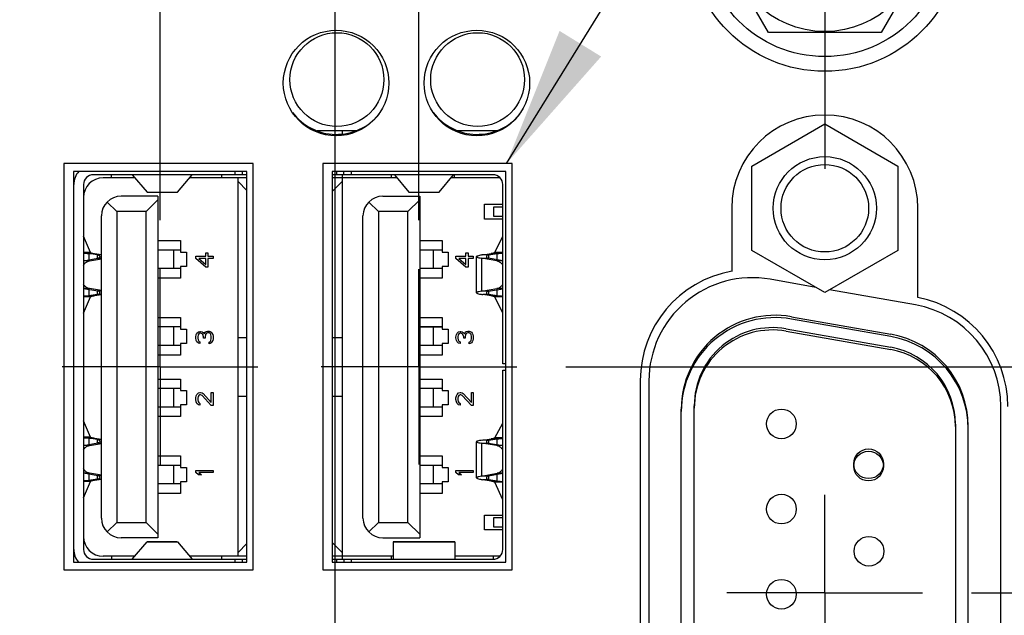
# Model space of a CAD drawing. Header units: inches. Extents: x 0.2 to 16.8, y 0.1 to 10.8.
# Tile 10 of 22: x 7.986 to 9.245, y 6.493 to 7.255. Entities that reach past the tile are written whole.
import ezdxf

# ---------------------------------------------------------------- set-up
doc = ezdxf.new("R2010")
doc.units = ezdxf.units.IN
doc.header["$LTSCALE"] = 0.935
doc.header["$MEASUREMENT"] = 0
doc.linetypes.add('CENTER', pattern=[0.6, 0.375, -0.075, 0.075, -0.075])
doc.layers.get('0').update_dxf_attribs({"linetype": 'CONTINUOUS'})
for name, color, linetype in [('DEFAULT_1', 7, 'CENTER'), ('DETAIL', 7, 'CONTINUOUS'), ('DIMENSIONS', 7, 'CONTINUOUS')]:
    doc.layers.add(name, color=color, linetype=linetype)
doc.styles.get("Standard").update_dxf_attribs({"font": 'txt', "width": 0.8})
doc.dimstyles.new('DIMSTYLE_1', dxfattribs={"dimtxt": 0.125, "dimasz": 0.18, "dimexe": 0.18, "dimexo": 0.0625, "dimgap": 0.09, "dimtad": 0, "dimtih": 1, "dimtoh": 1, "dimdec": 3, "dimzin": 4, "dimdsep": 46, "dimtxsty": 'STANDARD', "dimblk": '_FILLED', "dimblk1": '_FILLED', "dimblk2": '_FILLED', "dimcen": 0.09, "dimadec": 0, "dimazin": 0, "dimtp": 0.01, "dimtm": 0.01, "dimtfac": 1, "dimtdec": 3, "dimtofl": 0, "dimtmove": 0, "dimatfit": 3, "dimldrblk": '_FILLED', "dimfxl": 1, "dimtolj": 1, "dimtzin": 4, "dimarcsym": 0})

# ---------------------------------------------------------------- blocks, each defined once
blk = doc.blocks.new('*D4')
at = {"layer": 'DIMENSIONS', "color": 2, "linetype": 'CONTINUOUS'}
blk.add_line((6.9186, 4.7041), (6.9186, 8.7257), dxfattribs=at)
at = {"layer": 'DIMENSIONS', "color": 2, "linetype": 'CONTINUOUS', "width": 0.8}
for s, p in [(']', (6.9811, 10.0132)), ('49.38', (6.9811, 9.5132)), ('[', (6.9811, 9.4132)), ('1.944', (6.9811, 8.7882))]:
    blk.add_text(s, height=0.125, rotation=90, dxfattribs=at).set_placement(p)
blk = doc.blocks.new('_FILLED')
at = {"color": 0, "linetype": 'BYBLOCK'}
blk.add_solid([(0, 0), (-1, 0.1736), (-1, -0.1736)], dxfattribs=at)
blk = doc.blocks.new('*D5')
at = {"layer": 'DIMENSIONS', "color": 2, "linetype": 'CONTINUOUS'}
blk.add_line((6.4696, 6.4491), (6.4696, 8.7257), dxfattribs=at)
at = {"layer": 'DIMENSIONS', "color": 2, "linetype": 'CONTINUOUS', "width": 0.8}
for s, p in [(']', (6.5321, 10.0132)), ('60.78', (6.5321, 9.5132)), ('[', (6.5321, 9.4132)), ('2.393', (6.5321, 8.7882))]:
    blk.add_text(s, height=0.125, rotation=90, dxfattribs=at).set_placement(p)
blk = doc.blocks.new('*D6')
at = {"layer": 'DIMENSIONS', "color": 2, "linetype": 'CONTINUOUS'}
for p, q in [((7.8186, 8.6494), (7.8186, 8.7257)), ((8.1656, 8.4804), (7.8186, 8.6494)), ((8.1656, 6.9981), (8.1656, 8.4804))]:
    blk.add_line(p, q, dxfattribs=at)
at = {"layer": 'DIMENSIONS', "color": 2, "linetype": 'CONTINUOUS', "width": 0.8}
for s, p in [(']', (7.8811, 9.9132)), ('17.71', (7.8811, 9.4132)), ('[', (7.8811, 9.3132)), ('.697', (7.8811, 8.7882))]:
    blk.add_text(s, height=0.125, rotation=90, dxfattribs=at).set_placement(p)
blk = doc.blocks.new('*D7')
at = {"layer": 'DIMENSIONS', "color": 2, "linetype": 'CONTINUOUS'}
for p, q in [((8.7091, 8.6429), (8.7091, 8.7257)), ((8.4966, 8.4934), (8.7091, 8.6429)), ((8.4966, 6.9981), (8.4966, 8.4934))]:
    blk.add_line(p, q, dxfattribs=at)
at = {"layer": 'DIMENSIONS', "color": 2, "linetype": 'CONTINUOUS', "width": 0.8}
for s, p in [(']', (8.7716, 9.7132)), ('9.3', (8.7716, 9.4132)), ('[', (8.7716, 9.3132)), ('.366', (8.7716, 8.7882))]:
    blk.add_text(s, height=0.125, rotation=90, dxfattribs=at).set_placement(p)
blk = doc.blocks.new('*D9')
at = {"layer": 'DIMENSIONS', "color": 2, "linetype": 'CONTINUOUS'}
blk.add_line((8.3896, 6.3229), (8.3896, 8.7257), dxfattribs=at)
at = {"layer": 'DIMENSIONS', "color": 2, "linetype": 'CONTINUOUS', "width": 0.8}
for s, p in [(']', (8.4521, 9.9132)), ('12.01', (8.4521, 9.4132)), ('[', (8.4521, 9.3132)), ('.473', (8.4521, 8.7882))]:
    blk.add_text(s, height=0.125, rotation=90, dxfattribs=at).set_placement(p)
blk = doc.blocks.new('*D14')
at = {"layer": 'DIMENSIONS', "color": 2, "linetype": 'CONTINUOUS'}
blk.add_line((9.2032, 6.5215), (10.0441, 6.5215), dxfattribs=at)
at = {"layer": 'DIMENSIONS', "color": 2, "linetype": 'CONTINUOUS', "width": 0.8}
for s, p in [('3.427', (10.1066, 6.459)), ('[', (10.7316, 6.459)), ('87.04', (10.8316, 6.459)), (']', (11.3316, 6.459))]:
    blk.add_text(s, height=0.125, dxfattribs=at).set_placement(p)
blk = doc.blocks.new('*D17')
at = {"layer": 'DIMENSIONS', "color": 2, "linetype": 'CONTINUOUS'}
for p, q in [((9.5573, 6.8105), (9.8272, 7.175)), ((9.8272, 7.175), (10.0441, 7.175)), ((8.6842, 6.8105), (9.5573, 6.8105))]:
    blk.add_line(p, q, dxfattribs=at)
at = {"layer": 'DIMENSIONS', "color": 2, "linetype": 'CONTINUOUS', "width": 0.8}
for s, p in [('[', (10.7316, 7.1125)), (']', (11.3316, 7.1125)), ('3.716', (10.1066, 7.1125)), ('94.38', (10.8316, 7.1125))]:
    blk.add_text(s, height=0.125, dxfattribs=at).set_placement(p)

msp = doc.modelspace()

# ---------------------------------------------------------------- linework, layer by layer
at = {"color": 7, "linetype": 'CONTINUOUS'}
for p, q in [((8.9435, 7.2385), (8.8713, 7.3635)), ((9.16, 7.3635), (9.0878, 7.2385)), ((9.0878, 7.2385), (8.9435, 7.2385)), ((8.9221, 7.0675), (9.0156, 7.1215)), ((9.0156, 7.1215), (9.1091, 7.0675)), ((8.3662, 7.1131), (8.4161, 7.1131)), ((8.3986, 7.1092), (8.3986, 7.1131)), ((8.5462, 7.1131), (8.5961, 7.1131)), ((8.0426, 7.0707), (8.0426, 6.5507)), ((8.2846, 7.0707), (8.0426, 7.0707)), ((8.2846, 6.5507), (8.2846, 7.0707)), ((8.3736, 7.0707), (8.3736, 6.5507)), ((8.6156, 7.0707), (8.3736, 7.0707)), ((8.6156, 6.5507), (8.6156, 7.0707)), ((8.9221, 6.9596), (8.9221, 7.0675)), ((9.1091, 7.0675), (9.1091, 6.9596)), ((8.0546, 7.0605), (8.0546, 6.5605)), ((8.2766, 7.0605), (8.0546, 7.0605)), ((8.2766, 7.0563), (8.0802, 7.0563)), ((8.1333, 7.0524), (8.0928, 7.0524)), ((8.1034, 7.0524), (8.1034, 7.0563)), ((8.13, 7.0563), (8.1489, 7.034)), ((8.1877, 7.034), (8.2067, 7.0563)), ((8.2766, 7.0524), (8.2034, 7.0524)), ((8.2443, 7.0524), (8.2443, 7.0563)), ((8.2609, 7.0605), (8.2609, 7.0563)), ((8.2652, 6.5682), (8.2652, 7.0524)), ((8.2707, 7.0563), (8.2707, 7.0605)), ((8.2766, 6.5605), (8.2766, 7.0605)), ((8.3856, 7.0605), (8.3856, 6.5605)), ((8.6076, 7.0605), (8.3856, 7.0605)), ((8.5912, 7.0563), (8.3856, 7.0563)), ((8.4686, 7.0524), (8.3856, 7.0524)), ((8.3912, 7.0605), (8.3912, 7.0563)), ((8.3983, 7.0524), (8.3983, 6.5682)), ((8.3986, 7.0524), (8.3986, 7.0563)), ((8.4006, 7.0563), (8.4006, 7.0605)), ((8.4105, 7.0563), (8.4105, 7.0605)), ((8.4654, 7.0563), (8.4837, 7.034)), ((8.5223, 7.034), (8.5406, 7.0563)), ((8.6001, 7.0524), (8.5374, 7.0524)), ((8.5416, 7.0563), (8.5416, 7.0524)), ((8.6076, 6.5605), (8.6076, 7.0605)), ((8.0676, 7.0437), (8.0676, 6.5768)), ((8.2652, 7.0477), (8.2766, 7.0363)), ((8.3856, 7.035), (8.3983, 7.0477)), ((8.6038, 6.8142), (8.6038, 7.0437)), ((8.1628, 7.0288), (8.1156, 7.0288)), ((8.1489, 7.034), (8.1877, 7.034)), ((8.1492, 7.0339), (8.1489, 7.034)), ((8.1492, 7.0339), (8.1875, 7.0339)), ((8.1628, 7.0288), (8.1628, 6.5918)), ((8.1877, 7.034), (8.1875, 7.0339)), ((8.4502, 7.0288), (8.4975, 7.0288)), ((8.4837, 7.034), (8.5223, 7.034)), ((8.4837, 7.034), (8.4839, 7.0339)), ((8.4839, 7.0339), (8.522, 7.0339)), ((8.4975, 7.0288), (8.4975, 6.5918)), ((8.5223, 7.034), (8.522, 7.0339)), ((8.1101, 7.0091), (8.0978, 7.0214)), ((8.1628, 7.0241), (8.1479, 7.0091)), ((8.4447, 7.0091), (8.4324, 7.0214)), ((8.4975, 7.0241), (8.4825, 7.0091)), ((8.5802, 6.9996), (8.5802, 7.0185)), ((8.5802, 7.0185), (8.6038, 7.0185)), ((8.5924, 7.0029), (8.5924, 7.0154)), ((8.5924, 7.0154), (8.6038, 7.0154)), ((8.8966, 7.0137), (8.8966, 6.9327)), ((9.1346, 6.8992), (9.1346, 7.0137)), ((8.0904, 6.617), (8.0904, 7.0036)), ((8.1101, 7.0091), (8.1101, 6.6115)), ((8.1479, 7.0091), (8.1101, 7.0091)), ((8.1479, 6.6115), (8.1479, 7.0091)), ((8.425, 6.617), (8.425, 7.0036)), ((8.4447, 7.0091), (8.4447, 6.6115)), ((8.4825, 7.0091), (8.4447, 7.0091)), ((8.4825, 6.6115), (8.4825, 7.0091)), ((8.6038, 7.0029), (8.5924, 7.0029)), ((8.6038, 6.9996), (8.5802, 6.9996)), ((8.0765, 6.9568), (8.0676, 6.9776)), ((8.5936, 6.9568), (8.6037, 6.9776)), ((8.1628, 6.9721), (8.1916, 6.9721)), ((8.1916, 6.9721), (8.1916, 6.9573)), ((8.4975, 6.9721), (8.5262, 6.9721)), ((8.5262, 6.9721), (8.5262, 6.9573)), ((8.0765, 6.9568), (8.0676, 6.9568)), ((8.0744, 6.9555), (8.0744, 6.9474)), ((8.0744, 6.9555), (8.0817, 6.9555)), ((8.0849, 6.9539), (8.0744, 6.9555)), ((8.0817, 6.9555), (8.0904, 6.9542)), ((8.0849, 6.9539), (8.0849, 6.9492)), ((8.0904, 6.9539), (8.0849, 6.9539)), ((8.1916, 6.9599), (8.1628, 6.9599)), ((8.1826, 6.9599), (8.1826, 6.9363)), ((8.1916, 6.9573), (8.1994, 6.9573)), ((8.1994, 6.9573), (8.1994, 6.9388)), ((8.2113, 6.9493), (8.2113, 6.952)), ((8.2113, 6.952), (8.2239, 6.952)), ((8.2239, 6.952), (8.2239, 6.9566)), ((8.2239, 6.9566), (8.2267, 6.9566)), ((8.2267, 6.9566), (8.2267, 6.952)), ((8.2267, 6.952), (8.2333, 6.952)), ((8.2333, 6.952), (8.2333, 6.9493)), ((8.5262, 6.9599), (8.4975, 6.9599)), ((8.5148, 6.9599), (8.5148, 6.9363)), ((8.5262, 6.9573), (8.5341, 6.9573)), ((8.5341, 6.9573), (8.5341, 6.9388)), ((8.5439, 6.9493), (8.5439, 6.952)), ((8.5439, 6.952), (8.5566, 6.952)), ((8.5566, 6.952), (8.5566, 6.9566)), ((8.5566, 6.9566), (8.5594, 6.9566)), ((8.5594, 6.9566), (8.5594, 6.952)), ((8.5594, 6.952), (8.566, 6.952)), ((8.566, 6.952), (8.566, 6.9493)), ((8.5703, 6.9053), (8.5703, 6.9515)), ((8.5782, 6.9538), (8.589, 6.9555)), ((8.5861, 6.9538), (8.5782, 6.9538)), ((8.5861, 6.9538), (8.5968, 6.9555)), ((8.5861, 6.9494), (8.5861, 6.9538)), ((8.589, 6.9555), (8.5968, 6.9555)), ((8.6038, 6.9568), (8.5936, 6.9568)), ((8.5968, 6.9475), (8.5968, 6.9555)), ((9.0156, 6.9056), (8.9221, 6.9596)), ((9.1091, 6.9596), (9.0156, 6.9056)), ((8.0676, 6.9463), (8.0859, 6.9494)), ((8.0751, 6.946), (8.0676, 6.946)), ((8.0751, 6.946), (8.0904, 6.9487)), ((8.0859, 6.9494), (8.0904, 6.9494)), ((8.1916, 6.9388), (8.1916, 6.9241)), ((8.1994, 6.9388), (8.1916, 6.9388)), ((8.2239, 6.9382), (8.2113, 6.9493)), ((8.2239, 6.9493), (8.215, 6.9493)), ((8.215, 6.9493), (8.2239, 6.9414)), ((8.2239, 6.9414), (8.2239, 6.9493)), ((8.2267, 6.9382), (8.2239, 6.9382)), ((8.2267, 6.9493), (8.2267, 6.9382)), ((8.2333, 6.9493), (8.2267, 6.9493)), ((8.5262, 6.9388), (8.5262, 6.9241)), ((8.5341, 6.9388), (8.5262, 6.9388)), ((8.5566, 6.9382), (8.5439, 6.9493)), ((8.5566, 6.9493), (8.5477, 6.9493)), ((8.5477, 6.9493), (8.5566, 6.9414)), ((8.5566, 6.9414), (8.5566, 6.9493)), ((8.5594, 6.9382), (8.5566, 6.9382)), ((8.5594, 6.9493), (8.5594, 6.9382)), ((8.566, 6.9493), (8.5594, 6.9493)), ((8.5765, 6.9494), (8.5765, 6.9073)), ((8.5765, 6.9494), (8.5854, 6.9494)), ((8.5963, 6.946), (8.5765, 6.9494)), ((8.6038, 6.9463), (8.5854, 6.9494)), ((8.6038, 6.946), (8.5963, 6.946)), ((8.1916, 6.9363), (8.1628, 6.9363)), ((8.5262, 6.9363), (8.4975, 6.9363)), ((8.1916, 6.9241), (8.1628, 6.9241)), ((8.5262, 6.9241), (8.4975, 6.9241)), ((9.0042, 6.9122), (8.9456, 6.9225)), ((8.0751, 6.9107), (8.0676, 6.9107)), ((8.0859, 6.9074), (8.0676, 6.9105)), ((8.0744, 6.9093), (8.0744, 6.9013)), ((8.0849, 6.9029), (8.0744, 6.9013)), ((8.0817, 6.9013), (8.0744, 6.9013)), ((8.0904, 6.9081), (8.0751, 6.9107)), ((8.0904, 6.9026), (8.0817, 6.9013)), ((8.0849, 6.9075), (8.0849, 6.9029)), ((8.0904, 6.9029), (8.0849, 6.9029)), ((8.0904, 6.9074), (8.0859, 6.9074)), ((8.5765, 6.9073), (8.5963, 6.9107)), ((8.5854, 6.9073), (8.5765, 6.9073)), ((8.5861, 6.903), (8.5782, 6.903)), ((8.589, 6.9013), (8.5782, 6.903)), ((8.5854, 6.9073), (8.6038, 6.9105)), ((8.5861, 6.903), (8.5861, 6.9073)), ((8.5968, 6.9013), (8.5861, 6.903)), ((8.5968, 6.9013), (8.589, 6.9013)), ((8.6038, 6.9107), (8.5963, 6.9107)), ((8.5968, 6.9013), (8.5968, 6.9093)), ((9.1316, 6.8897), (9.0218, 6.9091)), ((8.0676, 6.8792), (8.0765, 6.8999)), ((8.0765, 6.8999), (8.0676, 6.8999)), ((8.6038, 6.9), (8.5936, 6.9)), ((8.6037, 6.8792), (8.5936, 6.9)), ((8.1628, 6.8737), (8.1916, 6.8737)), ((8.1916, 6.8737), (8.1916, 6.8589)), ((8.4975, 6.8737), (8.5262, 6.8737)), ((8.5262, 6.8737), (8.5262, 6.8589)), ((8.973, 6.8747), (9.1, 6.8523)), ((9.1, 6.8493), (8.973, 6.8717)), ((8.1916, 6.8615), (8.1628, 6.8615)), ((8.1826, 6.8615), (8.1826, 6.8378)), ((8.1916, 6.8589), (8.1994, 6.8589)), ((8.1994, 6.8589), (8.1994, 6.8404)), ((8.2113, 6.8485), (8.2117, 6.8517)), ((8.2117, 6.8517), (8.2127, 6.8536)), ((8.2127, 6.8536), (8.2145, 6.8554)), ((8.2141, 6.8513), (8.2136, 6.849)), ((8.215, 6.8527), (8.2141, 6.8513)), ((8.2145, 6.8554), (8.2164, 6.8559)), ((8.2164, 6.8536), (8.215, 6.8527)), ((8.2164, 6.8559), (8.2174, 6.8559)), ((8.2174, 6.8536), (8.2164, 6.8536)), ((8.2174, 6.8559), (8.2192, 6.8554)), ((8.2192, 6.8527), (8.2174, 6.8536)), ((8.2192, 6.8554), (8.2206, 6.8545)), ((8.2202, 6.8517), (8.2192, 6.8527)), ((8.2211, 6.849), (8.2202, 6.8517)), ((8.2206, 6.8545), (8.222, 6.8527)), ((8.222, 6.8527), (8.223, 6.855)), ((8.223, 6.855), (8.2244, 6.8559)), ((8.2235, 6.8517), (8.223, 6.849)), ((8.2244, 6.8531), (8.2235, 6.8517)), ((8.2244, 6.8559), (8.2263, 6.8563)), ((8.2263, 6.854), (8.2244, 6.8531)), ((8.2263, 6.8563), (8.2281, 6.8563)), ((8.2281, 6.854), (8.2263, 6.854)), ((8.2281, 6.8563), (8.2296, 6.8559)), ((8.2291, 6.8536), (8.2281, 6.854)), ((8.23, 6.8527), (8.2291, 6.8536)), ((8.2296, 6.8559), (8.231, 6.855)), ((8.2305, 6.8517), (8.23, 6.8527)), ((8.231, 6.8495), (8.2305, 6.8517)), ((8.231, 6.855), (8.2319, 6.8536)), ((8.2319, 6.8536), (8.2328, 6.8517)), ((8.2328, 6.8517), (8.2333, 6.8499)), ((8.4975, 6.8618), (8.5262, 6.8618)), ((8.5262, 6.8615), (8.4975, 6.8615)), ((8.5148, 6.8615), (8.5148, 6.8378)), ((8.5262, 6.8589), (8.5341, 6.8589)), ((8.5341, 6.8589), (8.5341, 6.8404)), ((8.5439, 6.8485), (8.5444, 6.8517)), ((8.5444, 6.8517), (8.5453, 6.8536)), ((8.5453, 6.8536), (8.5472, 6.8554)), ((8.5467, 6.8513), (8.5463, 6.849)), ((8.5477, 6.8527), (8.5467, 6.8513)), ((8.5472, 6.8554), (8.5491, 6.8559)), ((8.5491, 6.8536), (8.5477, 6.8527)), ((8.5491, 6.8559), (8.55, 6.8559)), ((8.55, 6.8536), (8.5491, 6.8536)), ((8.55, 6.8559), (8.5519, 6.8554)), ((8.5519, 6.8527), (8.55, 6.8536)), ((8.5519, 6.8554), (8.5533, 6.8545)), ((8.5528, 6.8517), (8.5519, 6.8527)), ((8.5538, 6.849), (8.5528, 6.8517)), ((8.5533, 6.8545), (8.5547, 6.8527)), ((8.5547, 6.8527), (8.5557, 6.855)), ((8.5557, 6.855), (8.5571, 6.8559)), ((8.5561, 6.8517), (8.5557, 6.849)), ((8.5571, 6.8531), (8.5561, 6.8517)), ((8.5571, 6.8559), (8.5589, 6.8563)), ((8.5589, 6.854), (8.5571, 6.8531)), ((8.5589, 6.8563), (8.5608, 6.8563)), ((8.5608, 6.854), (8.5589, 6.854)), ((8.5608, 6.8563), (8.5622, 6.8559)), ((8.5618, 6.8536), (8.5608, 6.854)), ((8.5627, 6.8527), (8.5618, 6.8536)), ((8.5622, 6.8559), (8.5636, 6.855)), ((8.5632, 6.8517), (8.5627, 6.8527)), ((8.5636, 6.8495), (8.5632, 6.8517)), ((8.5636, 6.855), (8.5646, 6.8536)), ((8.5646, 6.8536), (8.5655, 6.8517)), ((8.5655, 6.8517), (8.566, 6.8499)), ((8.966, 6.8592), (9.1, 6.8356)), ((8.966, 6.8562), (9.1, 6.8326)), ((8.1916, 6.8378), (8.1628, 6.8378)), ((8.1916, 6.8404), (8.1916, 6.8256)), ((8.1994, 6.8404), (8.1916, 6.8404)), ((8.2113, 6.8476), (8.2113, 6.8485)), ((8.2117, 6.8444), (8.2113, 6.8476)), ((8.2127, 6.8426), (8.2117, 6.8444)), ((8.2145, 6.8407), (8.2127, 6.8426)), ((8.2136, 6.849), (8.2136, 6.8472)), ((8.2136, 6.8472), (8.2141, 6.8449)), ((8.2141, 6.8449), (8.215, 6.8435)), ((8.2164, 6.8403), (8.2145, 6.8407)), ((8.215, 6.8435), (8.2164, 6.8426)), ((8.2164, 6.8426), (8.2164, 6.8403)), ((8.2211, 6.8472), (8.2211, 6.849)), ((8.223, 6.8472), (8.2211, 6.8472)), ((8.223, 6.849), (8.223, 6.8472)), ((8.2281, 6.8421), (8.2291, 6.8426)), ((8.2281, 6.8398), (8.2281, 6.8421)), ((8.2296, 6.8403), (8.2281, 6.8398)), ((8.2291, 6.8426), (8.23, 6.8435)), ((8.231, 6.8412), (8.2296, 6.8403)), ((8.23, 6.8435), (8.2305, 6.8444)), ((8.2305, 6.8444), (8.231, 6.8467)), ((8.231, 6.8467), (8.231, 6.8495)), ((8.2319, 6.8426), (8.231, 6.8412)), ((8.2328, 6.8444), (8.2319, 6.8426)), ((8.2333, 6.8462), (8.2328, 6.8444)), ((8.2333, 6.8499), (8.2333, 6.8462)), ((8.2652, 6.8481), (8.2766, 6.8481)), ((8.3856, 6.8481), (8.3983, 6.8481)), ((8.5262, 6.8378), (8.4975, 6.8378)), ((8.5262, 6.8404), (8.5262, 6.8256)), ((8.5341, 6.8404), (8.5262, 6.8404)), ((8.5439, 6.8476), (8.5439, 6.8485)), ((8.5444, 6.8444), (8.5439, 6.8476)), ((8.5453, 6.8426), (8.5444, 6.8444)), ((8.5472, 6.8407), (8.5453, 6.8426)), ((8.5463, 6.849), (8.5463, 6.8472)), ((8.5463, 6.8472), (8.5467, 6.8449)), ((8.5467, 6.8449), (8.5477, 6.8435)), ((8.5491, 6.8403), (8.5472, 6.8407)), ((8.5477, 6.8435), (8.5491, 6.8426)), ((8.5491, 6.8426), (8.5491, 6.8403)), ((8.5538, 6.8472), (8.5538, 6.849)), ((8.5557, 6.8472), (8.5538, 6.8472)), ((8.5557, 6.849), (8.5557, 6.8472)), ((8.5608, 6.8421), (8.5618, 6.8426)), ((8.5608, 6.8398), (8.5608, 6.8421)), ((8.5622, 6.8403), (8.5608, 6.8398)), ((8.5618, 6.8426), (8.5627, 6.8435)), ((8.5636, 6.8412), (8.5622, 6.8403)), ((8.5627, 6.8435), (8.5632, 6.8444)), ((8.5632, 6.8444), (8.5636, 6.8467)), ((8.5636, 6.8467), (8.5636, 6.8495)), ((8.5646, 6.8426), (8.5636, 6.8412)), ((8.5655, 6.8444), (8.5646, 6.8426)), ((8.566, 6.8462), (8.5655, 6.8444)), ((8.566, 6.8499), (8.566, 6.8462)), ((8.1916, 6.8256), (8.1628, 6.8256)), ((8.5262, 6.8256), (8.4975, 6.8256)), ((8.6076, 6.8142), (8.6038, 6.8142)), ((8.6038, 6.5768), (8.6038, 6.8063)), ((8.6038, 6.8063), (8.6076, 6.8063)), ((8.1628, 6.7949), (8.1916, 6.7949)), ((8.1916, 6.7949), (8.1916, 6.7802)), ((8.4975, 6.7949), (8.5262, 6.7949)), ((8.5262, 6.7949), (8.5262, 6.7802)), ((8.7796, 6.793), (8.7796, 6.2505)), ((8.7906, 6.7925), (8.7906, 6.2505)), ((8.1916, 6.7827), (8.1628, 6.7827)), ((8.1826, 6.7827), (8.1826, 6.7591)), ((8.1916, 6.7802), (8.1994, 6.7802)), ((8.1994, 6.7802), (8.1994, 6.7617)), ((8.2117, 6.7735), (8.2127, 6.7753)), ((8.2127, 6.7753), (8.2145, 6.7771)), ((8.2145, 6.7771), (8.2164, 6.7776)), ((8.2164, 6.7748), (8.215, 6.7739)), ((8.2164, 6.7776), (8.2174, 6.7776)), ((8.2174, 6.7748), (8.2164, 6.7748)), ((8.2174, 6.7776), (8.2192, 6.7771)), ((8.2192, 6.7739), (8.2174, 6.7748)), ((8.2192, 6.7771), (8.2206, 6.7762)), ((8.2206, 6.7762), (8.231, 6.7647)), ((8.231, 6.7647), (8.231, 6.7776)), ((8.231, 6.7776), (8.2333, 6.7776)), ((8.2333, 6.7776), (8.2333, 6.7611)), ((8.5262, 6.7827), (8.4975, 6.7827)), ((8.5148, 6.7827), (8.5148, 6.7591)), ((8.5262, 6.7802), (8.5341, 6.7802)), ((8.5341, 6.7802), (8.5341, 6.7617)), ((8.5444, 6.7735), (8.5453, 6.7753)), ((8.5453, 6.7753), (8.5472, 6.7771)), ((8.5472, 6.7771), (8.5491, 6.7776)), ((8.5491, 6.7748), (8.5477, 6.7739)), ((8.5491, 6.7776), (8.55, 6.7776)), ((8.55, 6.7748), (8.5491, 6.7748)), ((8.55, 6.7776), (8.5519, 6.7771)), ((8.5519, 6.7739), (8.55, 6.7748)), ((8.5519, 6.7771), (8.5533, 6.7762)), ((8.5533, 6.7762), (8.5636, 6.7647)), ((8.5636, 6.7647), (8.5636, 6.7776)), ((8.5636, 6.7776), (8.566, 6.7776)), ((8.566, 6.7776), (8.566, 6.7611)), ((8.2113, 6.7707), (8.2117, 6.7735)), ((8.2113, 6.7689), (8.2113, 6.7707)), ((8.2117, 6.7657), (8.2113, 6.7689)), ((8.2127, 6.7638), (8.2117, 6.7657)), ((8.2145, 6.762), (8.2127, 6.7638)), ((8.2141, 6.7725), (8.2136, 6.7703)), ((8.2136, 6.7703), (8.2136, 6.7684)), ((8.2136, 6.7684), (8.2141, 6.7661)), ((8.215, 6.7739), (8.2141, 6.7725)), ((8.2141, 6.7661), (8.215, 6.7647)), ((8.2164, 6.7615), (8.2145, 6.762)), ((8.215, 6.7647), (8.2164, 6.7638)), ((8.2164, 6.7638), (8.2164, 6.7615)), ((8.231, 6.7611), (8.2192, 6.7739)), ((8.2766, 6.7725), (8.2652, 6.7725)), ((8.3983, 6.7725), (8.3856, 6.7725)), ((8.5439, 6.7707), (8.5444, 6.7735)), ((8.5439, 6.7689), (8.5439, 6.7707)), ((8.5444, 6.7657), (8.5439, 6.7689)), ((8.5453, 6.7638), (8.5444, 6.7657)), ((8.5472, 6.762), (8.5453, 6.7638)), ((8.5467, 6.7725), (8.5463, 6.7703)), ((8.5463, 6.7703), (8.5463, 6.7684)), ((8.5463, 6.7684), (8.5467, 6.7661)), ((8.5477, 6.7739), (8.5467, 6.7725)), ((8.5467, 6.7661), (8.5477, 6.7647)), ((8.5491, 6.7615), (8.5472, 6.762)), ((8.5477, 6.7647), (8.5491, 6.7638)), ((8.5491, 6.7638), (8.5491, 6.7615)), ((8.5636, 6.7611), (8.5519, 6.7739)), ((8.1916, 6.7591), (8.1628, 6.7591)), ((8.1916, 6.7617), (8.1916, 6.7469)), ((8.1994, 6.7617), (8.1916, 6.7617)), ((8.2333, 6.7611), (8.231, 6.7611)), ((8.5262, 6.7591), (8.4975, 6.7591)), ((8.5262, 6.7617), (8.5262, 6.7469)), ((8.5341, 6.7617), (8.5262, 6.7617)), ((8.566, 6.7611), (8.5636, 6.7611)), ((8.8321, 6.2895), (8.8321, 6.7565)), ((8.8486, 6.2854), (8.8486, 6.7607)), ((9.2406, 6.2833), (9.2406, 6.7597)), ((8.0765, 6.7206), (8.0676, 6.7414)), ((8.1916, 6.7469), (8.1628, 6.7469)), ((8.5262, 6.7469), (8.4975, 6.7469)), ((8.5936, 6.7195), (8.6038, 6.7386)), ((9.1826, 6.7371), (9.1826, 6.309)), ((9.1991, 6.3119), (9.1991, 6.7341)), ((8.0765, 6.7206), (8.0676, 6.7206)), ((8.0676, 6.71), (8.0859, 6.7132)), ((8.0744, 6.7192), (8.0744, 6.7112)), ((8.0744, 6.7192), (8.0817, 6.7192)), ((8.0849, 6.7177), (8.0744, 6.7192)), ((8.0751, 6.7098), (8.0904, 6.7124)), ((8.0817, 6.7192), (8.0904, 6.7179)), ((8.0849, 6.7177), (8.0849, 6.713)), ((8.0904, 6.7177), (8.0849, 6.7177)), ((8.0859, 6.7132), (8.0904, 6.7132)), ((8.5703, 6.6685), (8.5703, 6.7146)), ((8.5765, 6.7128), (8.5765, 6.6707)), ((8.5765, 6.7128), (8.5854, 6.7128)), ((8.5961, 6.7097), (8.5765, 6.7128)), ((8.5782, 6.7167), (8.589, 6.7183)), ((8.5861, 6.7167), (8.5782, 6.7167)), ((8.5854, 6.7128), (8.6038, 6.7099)), ((8.5861, 6.7167), (8.5968, 6.7183)), ((8.5861, 6.7128), (8.5861, 6.7167)), ((8.589, 6.7183), (8.5968, 6.7183)), ((8.6038, 6.7195), (8.5936, 6.7195)), ((8.5968, 6.711), (8.5968, 6.7183)), ((8.0751, 6.7098), (8.0676, 6.7098)), ((8.6038, 6.7097), (8.5961, 6.7097)), ((8.1628, 6.6965), (8.1916, 6.6965)), ((8.1916, 6.6965), (8.1916, 6.6817)), ((8.4975, 6.6965), (8.5262, 6.6965)), ((8.5262, 6.6965), (8.5262, 6.6817)), ((8.0751, 6.6745), (8.0676, 6.6745)), ((8.0859, 6.6711), (8.0676, 6.6743)), ((8.0904, 6.6719), (8.0751, 6.6745)), ((8.1916, 6.6843), (8.1628, 6.6843)), ((8.1826, 6.6843), (8.1826, 6.6607)), ((8.1916, 6.6817), (8.1994, 6.6817)), ((8.1994, 6.6817), (8.1994, 6.6632)), ((8.2113, 6.6752), (8.2113, 6.678)), ((8.2113, 6.678), (8.2333, 6.678)), ((8.2145, 6.6725), (8.2113, 6.6752)), ((8.2333, 6.6752), (8.215, 6.6752)), ((8.215, 6.6752), (8.2183, 6.6725)), ((8.2333, 6.678), (8.2333, 6.6752)), ((8.5262, 6.6843), (8.4975, 6.6843)), ((8.5148, 6.6843), (8.5148, 6.6607)), ((8.5262, 6.6817), (8.5341, 6.6817)), ((8.5341, 6.6817), (8.5341, 6.6632)), ((8.5439, 6.6752), (8.5439, 6.678)), ((8.5439, 6.678), (8.566, 6.678)), ((8.5472, 6.6725), (8.5439, 6.6752)), ((8.566, 6.6752), (8.5477, 6.6752)), ((8.5477, 6.6752), (8.551, 6.6725)), ((8.566, 6.678), (8.566, 6.6752)), ((8.5765, 6.6707), (8.5964, 6.6744)), ((8.6038, 6.6741), (8.5854, 6.6707)), ((8.6038, 6.6744), (8.5964, 6.6744)), ((8.0676, 6.643), (8.0765, 6.6637)), ((8.0765, 6.6637), (8.0676, 6.6637)), ((8.0744, 6.6731), (8.0744, 6.6651)), ((8.0849, 6.6667), (8.0744, 6.6651)), ((8.0817, 6.6651), (8.0744, 6.6651)), ((8.0904, 6.6664), (8.0817, 6.6651)), ((8.0849, 6.6713), (8.0849, 6.6667)), ((8.0904, 6.6667), (8.0849, 6.6667)), ((8.0904, 6.6711), (8.0859, 6.6711)), ((8.1916, 6.6632), (8.1916, 6.6485)), ((8.1994, 6.6632), (8.1916, 6.6632)), ((8.2183, 6.6725), (8.2145, 6.6725)), ((8.5262, 6.6632), (8.5262, 6.6485)), ((8.5341, 6.6632), (8.5262, 6.6632)), ((8.551, 6.6725), (8.5472, 6.6725)), ((8.5854, 6.6707), (8.5765, 6.6707)), ((8.5861, 6.666), (8.5782, 6.666)), ((8.589, 6.6642), (8.5782, 6.666)), ((8.5861, 6.666), (8.5861, 6.6707)), ((8.5968, 6.6642), (8.5861, 6.666)), ((8.5968, 6.6642), (8.589, 6.6642)), ((8.6038, 6.6628), (8.5936, 6.6628)), ((8.6037, 6.6403), (8.5936, 6.6628)), ((8.5968, 6.6642), (8.5968, 6.6728)), ((8.1916, 6.6607), (8.1628, 6.6607)), ((8.1916, 6.6485), (8.1628, 6.6485)), ((8.5262, 6.6607), (8.4975, 6.6607)), ((8.5262, 6.6485), (8.4975, 6.6485)), ((8.0978, 6.5992), (8.1101, 6.6115)), ((8.1101, 6.6115), (8.1479, 6.6115)), ((8.1479, 6.6115), (8.1628, 6.5965)), ((8.4324, 6.5992), (8.4447, 6.6115)), ((8.4447, 6.6115), (8.4825, 6.6115)), ((8.4825, 6.6115), (8.4975, 6.5965)), ((8.5802, 6.602), (8.5802, 6.6209)), ((8.5802, 6.6209), (8.6038, 6.6209)), ((8.5924, 6.6052), (8.5924, 6.6177)), ((8.5924, 6.6177), (8.6038, 6.6177)), ((8.6038, 6.602), (8.5802, 6.602)), ((8.6038, 6.6052), (8.5924, 6.6052)), ((8.1628, 6.5918), (8.1156, 6.5918)), ((8.13, 6.5643), (8.1489, 6.5865)), ((8.1489, 6.5865), (8.1492, 6.5867)), ((8.1489, 6.5865), (8.1877, 6.5865)), ((8.1875, 6.5867), (8.1492, 6.5867)), ((8.1875, 6.5867), (8.1877, 6.5865)), ((8.1877, 6.5865), (8.2067, 6.5643)), ((8.3983, 6.5729), (8.3856, 6.5856)), ((8.4502, 6.5918), (8.4975, 6.5918)), ((8.4636, 6.5867), (8.4636, 6.5643)), ((8.4636, 6.5867), (8.5424, 6.5867)), ((8.5424, 6.5865), (8.4636, 6.5865)), ((8.5424, 6.5867), (8.5424, 6.5643)), ((8.2766, 6.5843), (8.2652, 6.5729)), ((8.0546, 6.5605), (8.2766, 6.5605)), ((8.0802, 6.5642), (8.2766, 6.5642)), ((8.1333, 6.5682), (8.0928, 6.5682)), ((8.1034, 6.5682), (8.1034, 6.5642)), ((8.2766, 6.5682), (8.2034, 6.5682)), ((8.2443, 6.5642), (8.2443, 6.5682)), ((8.2609, 6.5642), (8.2609, 6.5605)), ((8.2707, 6.5605), (8.2707, 6.5642)), ((8.4636, 6.5682), (8.3856, 6.5682)), ((8.3856, 6.5642), (8.5912, 6.5642)), ((8.3856, 6.5605), (8.6076, 6.5605)), ((8.3912, 6.5642), (8.3912, 6.5605)), ((8.3986, 6.5642), (8.3986, 6.5682)), ((8.4006, 6.5642), (8.4006, 6.5605)), ((8.4105, 6.5605), (8.4105, 6.5642)), ((8.6001, 6.5682), (8.5424, 6.5682)), ((8.592, 6.5643), (8.592, 6.5682)), ((8.0426, 6.5507), (8.2846, 6.5507)), ((8.3736, 6.5507), (8.6156, 6.5507))]:
    msp.add_line(p, q, dxfattribs=at)
at = {"color": 3, "linetype": 'CONTINUOUS'}
for p, q in [((8.4616, 7.0524), (8.4616, 7.0563)), ((8.4616, 6.5642), (8.4616, 6.5682))]:
    msp.add_line(p, q, dxfattribs=at)
at = {"color": 7, "linetype": 'CONTINUOUS'}
for centre, radius in [((9.0156, 7.3637), 0.175), ((9.0156, 7.3635), 0.156), ((9.0156, 7.3635), 0.124), ((8.3906, 7.1737), 0.0675), ((8.5706, 7.1737), 0.0675), ((8.3916, 7.1781), 0.06), ((8.5716, 7.1781), 0.06), ((9.0156, 7.0135), 0.066), ((9.0156, 7.0135), 0.056), ((8.9601, 6.7375), 0.019), ((9.0716, 6.6865), 0.019), ((9.0716, 6.6835), 0.019), ((8.9601, 6.6285), 0.019), ((9.0721, 6.5745), 0.019), ((8.9601, 6.5195), 0.019)]:
    msp.add_circle(centre, radius, dxfattribs=at)
for centre, radius, start, end in [((8.3911, 7.1785), 0.0705, 216.8811, 320.7814), ((8.5711, 7.1785), 0.0705, 216.8811, 320.7814), ((9.0156, 7.0137), 0.119, 0, 180), ((8.0802, 7.0437), 0.0251, 137.7835, 180), ((8.0802, 7.0437), 0.0126, 90, 180), ((8.0928, 7.0272), 0.0252, 90, 180), ((8.5912, 7.0437), 0.0126, 0, 90), ((8.1156, 7.0036), 0.0252, 90, 180), ((8.4502, 7.0036), 0.0252, 90, 180), ((8.9216, 6.793), 0.142, 100.1401, 180), ((8.9226, 6.7925), 0.132, 80, 180), ((9.1086, 6.7597), 0.132, 0, 80), ((9.1076, 6.7598), 0.142, 0, 79.039), ((8.9521, 6.7565), 0.12, 80, 180), ((8.9521, 6.7535), 0.12, 80, 180), ((8.9486, 6.7607), 0.1, 80, 180), ((8.9486, 6.7577), 0.1, 80, 180), ((9.0791, 6.7341), 0.12, 0, 80), ((9.0791, 6.7311), 0.12, 0, 80), ((9.0826, 6.7371), 0.1, 0, 80), ((9.0826, 6.7341), 0.1, 0, 80), ((8.1156, 6.617), 0.0252, 180, 270), ((8.4502, 6.617), 0.0252, 180, 270), ((8.0928, 6.5933), 0.0252, 180, 270), ((8.0802, 6.5768), 0.0251, 180, 220.7462), ((8.0802, 6.5768), 0.0126, 180, 270), ((8.5912, 6.5768), 0.0126, 270, 360)]:
    msp.add_arc(centre, radius, start, end, dxfattribs=at)
for points, knots in [([(8.0676, 6.9561), (8.0684, 6.9561), (8.0708, 6.9559), (8.073, 6.9557), (8.0744, 6.9555)], [0, 0, 0, 0, 0.398031, 1, 1, 1, 1]), ([(8.0765, 6.9568), (8.0766, 6.9566), (8.0776, 6.9563), (8.0793, 6.9558), (8.0808, 6.9556), (8.0817, 6.9555)], [0, 0, 0, 0, 0.161119, 0.500885, 1, 1, 1, 1]), ([(8.0849, 6.9539), (8.0856, 6.9538), (8.0868, 6.9534), (8.0882, 6.9526), (8.0885, 6.9517), (8.0885, 6.9514)], [0, 0, 0, 0, 0.451827, 0.807381, 1, 1, 1, 1]), ([(8.0885, 6.9514), (8.0885, 6.9513), (8.0884, 6.9507), (8.0875, 6.9498), (8.0865, 6.9495), (8.0859, 6.9494)], [0, 0, 0, 0, 0.097208, 0.483971, 1, 1, 1, 1]), ([(8.5782, 6.9538), (8.5768, 6.9536), (8.5744, 6.9532), (8.5722, 6.9526), (8.5703, 6.9519), (8.5703, 6.9515), (8.5704, 6.9515)], [0, 0, 0, 0, 0.489793, 0.821605, 0.981913, 1, 1, 1, 1]), ([(8.5704, 6.9515), (8.5704, 6.9513), (8.5713, 6.9504), (8.5734, 6.9502), (8.5753, 6.9497), (8.5765, 6.9494)], [0, 0, 0, 0, 0.111891, 0.450358, 1, 1, 1, 1]), ([(8.5861, 6.9538), (8.5854, 6.9537), (8.5843, 6.9534), (8.5831, 6.9525), (8.5829, 6.9517), (8.5828, 6.9514)], [0, 0, 0, 0, 0.457109, 0.817378, 1, 1, 1, 1]), ([(8.5828, 6.9514), (8.5828, 6.9513), (8.5829, 6.9507), (8.5838, 6.9498), (8.5848, 6.9495), (8.5854, 6.9494)], [0, 0, 0, 0, 0.11801, 0.500586, 1, 1, 1, 1]), ([(8.5936, 6.9568), (8.5935, 6.9565), (8.5926, 6.9562), (8.5911, 6.9558), (8.5898, 6.9556), (8.589, 6.9555)], [0, 0, 0, 0, 0.165524, 0.503893, 1, 1, 1, 1]), ([(8.5968, 6.9555), (8.598, 6.9557), (8.6002, 6.9559), (8.6026, 6.9561), (8.6036, 6.9561), (8.6038, 6.9561)], [0, 0, 0, 0, 0.523417, 0.939995, 1, 1, 1, 1]), ([(8.0674, 6.9406), (8.0678, 6.9411), (8.0689, 6.9426), (8.0713, 6.9448), (8.0738, 6.9458), (8.0751, 6.946)], [0, 0, 0, 0, 0.180597, 0.608649, 1, 1, 1, 1]), ([(8.6039, 6.9406), (8.6036, 6.9411), (8.6024, 6.9426), (8.6, 6.9448), (8.5975, 6.9458), (8.5963, 6.946)], [0, 0, 0, 0, 0.180512, 0.608611, 1, 1, 1, 1]), ([(8.0751, 6.9107), (8.0738, 6.911), (8.0713, 6.912), (8.0689, 6.9141), (8.0678, 6.9157), (8.0674, 6.9162)], [0, 0, 0, 0, 0.391358, 0.819415, 1, 1, 1, 1]), ([(8.5963, 6.9107), (8.5975, 6.9109), (8.6, 6.9119), (8.6024, 6.9141), (8.6036, 6.9157), (8.6039, 6.9162)], [0, 0, 0, 0, 0.391396, 0.8195, 1, 1, 1, 1]), ([(8.0744, 6.9013), (8.073, 6.9011), (8.0708, 6.9009), (8.0684, 6.9007), (8.0676, 6.9007)], [0, 0, 0, 0, 0.601969, 1, 1, 1, 1]), ([(8.0817, 6.9013), (8.0808, 6.9012), (8.0793, 6.9009), (8.0776, 6.9005), (8.0766, 6.9002), (8.0765, 6.8999)], [0, 0, 0, 0, 0.499123, 0.838885, 1, 1, 1, 1]), ([(8.0849, 6.9029), (8.0856, 6.903), (8.0868, 6.9033), (8.0882, 6.9042), (8.0885, 6.9051), (8.0885, 6.9054)], [0, 0, 0, 0, 0.452029, 0.80774, 1, 1, 1, 1]), ([(8.0885, 6.9054), (8.0885, 6.9055), (8.0884, 6.9061), (8.0875, 6.907), (8.0865, 6.9073), (8.0859, 6.9074)], [0, 0, 0, 0, 0.096822, 0.483757, 1, 1, 1, 1]), ([(8.5704, 6.9053), (8.5703, 6.9052), (8.5703, 6.9048), (8.5722, 6.9042), (8.5744, 6.9036), (8.5768, 6.9032), (8.5782, 6.903)], [0, 0, 0, 0, 0.018084, 0.178256, 0.510391, 1, 1, 1, 1]), ([(8.5765, 6.9073), (8.5753, 6.9071), (8.5734, 6.9066), (8.5713, 6.9064), (8.5704, 6.9055), (8.5704, 6.9053)], [0, 0, 0, 0, 0.549437, 0.888224, 1, 1, 1, 1]), ([(8.5854, 6.9073), (8.5848, 6.9072), (8.5838, 6.9069), (8.5829, 6.9061), (8.5828, 6.9055), (8.5828, 6.9053)], [0, 0, 0, 0, 0.499421, 0.882002, 1, 1, 1, 1]), ([(8.5828, 6.9053), (8.5829, 6.9051), (8.5831, 6.9043), (8.5843, 6.9034), (8.5854, 6.9031), (8.5861, 6.903)], [0, 0, 0, 0, 0.182633, 0.542897, 1, 1, 1, 1]), ([(8.5936, 6.9), (8.5935, 6.9003), (8.5926, 6.9006), (8.5911, 6.901), (8.5898, 6.9012), (8.589, 6.9013)], [0, 0, 0, 0, 0.165525, 0.503896, 1, 1, 1, 1]), ([(8.6038, 6.9006), (8.6036, 6.9006), (8.6026, 6.9007), (8.6002, 6.9009), (8.598, 6.9011), (8.5968, 6.9013)], [0, 0, 0, 0, 0.060006, 0.476583, 1, 1, 1, 1]), ([(8.0676, 6.7199), (8.0684, 6.7198), (8.0708, 6.7197), (8.073, 6.7194), (8.0744, 6.7192)], [0, 0, 0, 0, 0.398031, 1, 1, 1, 1]), ([(8.0765, 6.7206), (8.0766, 6.7203), (8.0776, 6.72), (8.0793, 6.7196), (8.0808, 6.7194), (8.0817, 6.7192)], [0, 0, 0, 0, 0.161119, 0.500885, 1, 1, 1, 1]), ([(8.0849, 6.7177), (8.0856, 6.7176), (8.0868, 6.7172), (8.0882, 6.7164), (8.0885, 6.7155), (8.0885, 6.7152)], [0, 0, 0, 0, 0.451827, 0.807381, 1, 1, 1, 1]), ([(8.0885, 6.7152), (8.0885, 6.7151), (8.0884, 6.7145), (8.0875, 6.7136), (8.0865, 6.7133), (8.0859, 6.7132)], [0, 0, 0, 0, 0.097208, 0.483971, 1, 1, 1, 1]), ([(8.5782, 6.7167), (8.5768, 6.7165), (8.5744, 6.7162), (8.5722, 6.7157), (8.5703, 6.7151), (8.5703, 6.7147), (8.5704, 6.7146)], [0, 0, 0, 0, 0.492736, 0.825538, 0.983294, 1, 1, 1, 1]), ([(8.5704, 6.7146), (8.5704, 6.7145), (8.5713, 6.7136), (8.5734, 6.7135), (8.5753, 6.713), (8.5765, 6.7128)], [0, 0, 0, 0, 0.107385, 0.446445, 1, 1, 1, 1]), ([(8.5861, 6.7167), (8.5854, 6.7166), (8.5843, 6.7163), (8.5831, 6.7156), (8.5829, 6.7148), (8.5828, 6.7146)], [0, 0, 0, 0, 0.471496, 0.828436, 1, 1, 1, 1]), ([(8.5828, 6.7146), (8.5828, 6.7145), (8.5829, 6.7139), (8.5839, 6.7131), (8.5848, 6.7129), (8.5854, 6.7128)], [0, 0, 0, 0, 0.110713, 0.485355, 1, 1, 1, 1]), ([(8.5936, 6.7195), (8.5935, 6.7192), (8.5926, 6.719), (8.5911, 6.7186), (8.5898, 6.7184), (8.589, 6.7183)], [0, 0, 0, 0, 0.162966, 0.501481, 1, 1, 1, 1]), ([(8.5968, 6.7183), (8.598, 6.7185), (8.6002, 6.7187), (8.6026, 6.7188), (8.6036, 6.7189), (8.6038, 6.7189)], [0, 0, 0, 0, 0.524234, 0.938927, 1, 1, 1, 1]), ([(8.0674, 6.7044), (8.0678, 6.7048), (8.0689, 6.7064), (8.0713, 6.7086), (8.0738, 6.7096), (8.0751, 6.7098)], [0, 0, 0, 0, 0.180597, 0.608649, 1, 1, 1, 1]), ([(8.6039, 6.7042), (8.6035, 6.7047), (8.6023, 6.7063), (8.5999, 6.7085), (8.5974, 6.7095), (8.5961, 6.7097)], [0, 0, 0, 0, 0.194012, 0.614824, 1, 1, 1, 1]), ([(8.0751, 6.6745), (8.0738, 6.6747), (8.0713, 6.6757), (8.0689, 6.6779), (8.0678, 6.6795), (8.0674, 6.68)], [0, 0, 0, 0, 0.391358, 0.819415, 1, 1, 1, 1]), ([(8.5964, 6.6744), (8.5976, 6.6746), (8.6001, 6.6757), (8.6025, 6.6778), (8.6036, 6.6794), (8.6039, 6.6798)], [0, 0, 0, 0, 0.397885, 0.833562, 1, 1, 1, 1]), ([(8.0744, 6.6651), (8.073, 6.6649), (8.0708, 6.6646), (8.0684, 6.6645), (8.0676, 6.6644)], [0, 0, 0, 0, 0.601969, 1, 1, 1, 1]), ([(8.0817, 6.6651), (8.0808, 6.665), (8.0793, 6.6647), (8.0776, 6.6643), (8.0766, 6.664), (8.0765, 6.6637)], [0, 0, 0, 0, 0.499123, 0.838885, 1, 1, 1, 1]), ([(8.0849, 6.6667), (8.0856, 6.6668), (8.0868, 6.6671), (8.0882, 6.668), (8.0885, 6.6689), (8.0885, 6.6692)], [0, 0, 0, 0, 0.452029, 0.80774, 1, 1, 1, 1]), ([(8.0885, 6.6692), (8.0885, 6.6693), (8.0884, 6.6698), (8.0875, 6.6707), (8.0865, 6.671), (8.0859, 6.6711)], [0, 0, 0, 0, 0.096822, 0.483757, 1, 1, 1, 1]), ([(8.5704, 6.6685), (8.5703, 6.6684), (8.5703, 6.668), (8.5721, 6.6673), (8.5744, 6.6667), (8.5768, 6.6662), (8.5782, 6.666)], [0, 0, 0, 0, 0.019292, 0.181963, 0.513191, 1, 1, 1, 1]), ([(8.5765, 6.6707), (8.5753, 6.6705), (8.5734, 6.6699), (8.5713, 6.6696), (8.5704, 6.6687), (8.5704, 6.6685)], [0, 0, 0, 0, 0.54566, 0.883902, 1, 1, 1, 1]), ([(8.5854, 6.6707), (8.5848, 6.6706), (8.5838, 6.6703), (8.5829, 6.6693), (8.5828, 6.6687), (8.5828, 6.6685)], [0, 0, 0, 0, 0.485833, 0.875375, 1, 1, 1, 1]), ([(8.5828, 6.6685), (8.5828, 6.6682), (8.5831, 6.6674), (8.5843, 6.6665), (8.5854, 6.6661), (8.5861, 6.666)], [0, 0, 0, 0, 0.192393, 0.555693, 1, 1, 1, 1]), ([(8.5936, 6.6628), (8.5935, 6.663), (8.5926, 6.6634), (8.5911, 6.6638), (8.5898, 6.664), (8.589, 6.6642)], [0, 0, 0, 0, 0.168163, 0.506057, 1, 1, 1, 1]), ([(8.6038, 6.6635), (8.6036, 6.6635), (8.6026, 6.6635), (8.6002, 6.6637), (8.598, 6.664), (8.5968, 6.6642)], [0, 0, 0, 0, 0.060891, 0.478194, 1, 1, 1, 1])]:
    msp.add_open_spline(points, degree=3, knots=knots, dxfattribs=at)
at = {"layer": 'DEFAULT_1', "color": 7, "linetype": 'CENTER'}
for p, q in [((9.0156, 7.3637), (9.0156, 7.0637)), ((8.1656, 6.8105), (8.1656, 6.9356)), ((8.4966, 6.8105), (8.4966, 6.9356)), ((8.1656, 6.8105), (8.0405, 6.8105)), ((8.1656, 6.8105), (8.1656, 6.6854)), ((8.1656, 6.8105), (8.2907, 6.8105)), ((8.4966, 6.8105), (8.3715, 6.8105)), ((8.4966, 6.8105), (8.4966, 6.6854)), ((8.4966, 6.8105), (8.6217, 6.8105)), ((9.0156, 6.5215), (9.0156, 6.6466)), ((9.0156, 6.5215), (8.8905, 6.5215)), ((9.0156, 6.5215), (9.1407, 6.5215)), ((9.0156, 6.5215), (9.0156, 6.3964))]:
    msp.add_line(p, q, dxfattribs=at)
at = {"layer": 'DETAIL', "color": 2, "linetype": 'CONTINUOUS'}
msp.add_line((8.6086, 7.0707), (9.6617, 8.7796), dxfattribs=at)
msp.add_solid([(8.6764, 7.2404), (8.6086, 7.0707), (8.7296, 7.2076)], dxfattribs=at)

# ---------------------------------------------------------------- dimensions: what is measured, and where the dimension line sits
at = {"layer": 'DIMENSIONS', "color": 2, "linetype": 'CONTINUOUS'}
for feature_location, offset, dtype, origin, picture, middle in [((6.4696, 6.4491), (0, 2.2766), 1, (8.8626, 6.3866), '*D5', (6.4696, 9.4507)), ((6.9186, 4.7041), (0, 4.0216), 1, (8.8626, 4.6416), '*D4', (6.9186, 9.4507)), ((8.1655825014, 6.9981323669), (-0.346945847, 1.7276), 0, (8.8626494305, 6.9356323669), '*D6', (7.8186366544, 9.4007323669)), ((8.3896, 6.3229), (0, 2.4029), 1, (8.8626, 6.2604), '*D9', (8.3896, 9.4007)), ((8.4965825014, 6.9981323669), (0.2124813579, 1.7276), 0, (8.8626494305, 6.9356323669), '*D7', (8.7090638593, 9.3007323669)), ((8.6842, 6.8105), (1.36, 0.3645), 0, (8.6217, 3.0948), '*D17', (10.7691, 7.175)), ((9.2032, 6.5215), (0.8409, 0), 0, (9.1407, 3.0948), '*D14', (10.7691, 6.5215))]:
    dim = msp.add_ordinate_dim(feature_location=feature_location, offset=offset, dtype=dtype, origin=origin, dimstyle='DIMSTYLE_1', dxfattribs=at)
    dim.commit()
    dim.dimension.update_dxf_attribs({"geometry": picture, "text_midpoint": middle})

doc.saveas('drawing.dxf')
